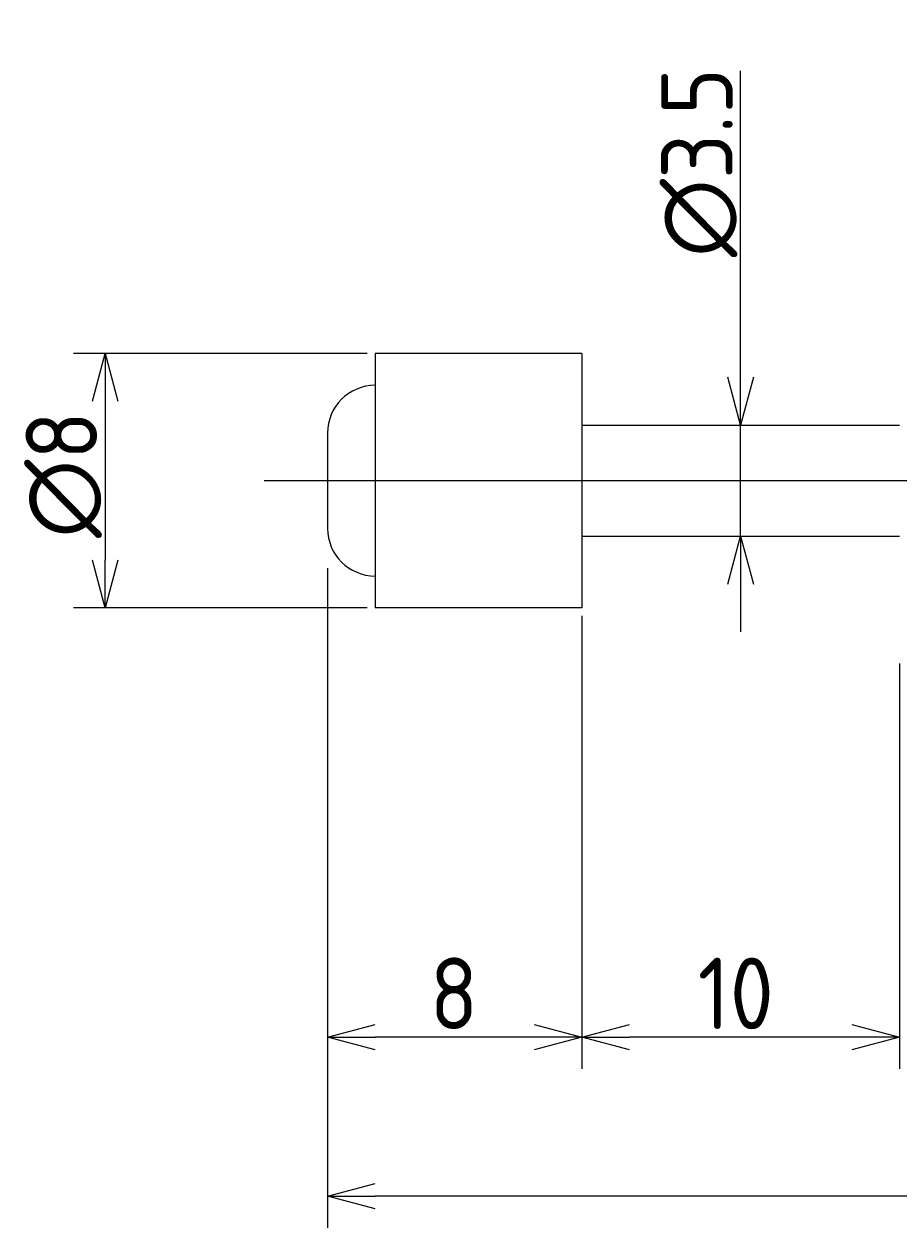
# Model space of a CAD drawing. Extents: x 138 to 288, y 146 to 184.
# Tile 2 of 3: x 205 to 232, y 146 to 184. Entities that reach past the tile are written whole.
import ezdxf

# ---------------------------------------------------------------- set-up
doc = ezdxf.new("R2010")
doc.units = 0
doc.linetypes.add('CENTER', pattern=[50.8, 31.75, -6.35, 6.35, -6.35])
doc.layers.get('0').update_dxf_attribs({"linetype": 'CONTINUOUS'})
doc.layers.get('DEFPOINTS').update_dxf_attribs({"linetype": 'CONTINUOUS'})
for name, color, linetype in [('図形', 7, 'CONTINUOUS'), ('図枠', 7, 'CONTINUOUS'), ('寸法_文字', 3, 'CONTINUOUS')]:
    doc.layers.add(name, color=color, linetype=linetype)
doc.layers.get('0').off()
doc.styles.add('DIMENSION', font='isocp.shx', dxfattribs={"bigfont": 'bigfont.shx'})
doc.dimstyles.get("Standard").update_dxf_attribs({"dimtxt": 0.18, "dimasz": 0.18, "dimexe": 0.18, "dimexo": 0.0625, "dimgap": 0.09, "dimtad": 0, "dimtih": 1, "dimtoh": 1, "dimzin": 0, "dimcen": 0.09, "dimazin": 3, "dimtfac": 1, "dimtofl": 0, "dimtmove": 0, "dimatfit": 3})

# ---------------------------------------------------------------- blocks, each defined once
blk = doc.blocks.new('_OPEN30')
at = {"color": 0, "linetype": 'BYBLOCK'}
for p, q in [((-1, 0.268), (0, 0)), ((0, 0), (-1, -0.268)), ((0, 0), (-1, 0))]:
    blk.add_line(p, q, dxfattribs=at)
blk = doc.blocks.new('*U17')
at = {"layer": '寸法_文字', "color": 3, "style": 'DIMENSION'}
blk.add_text('∅8', height=2.25, rotation=90, dxfattribs=at).set_placement((207.25, 168.2))
blk = doc.blocks.new('*D4')
at = {"layer": 'DEFPOINTS', "color": 0}
for p in [(216, 174), (207.5, 166), (216, 166)]:
    blk.add_point(p, dxfattribs=at)
at = {"layer": '寸法_文字', "color": 3}
for p, q in [((215.75, 174), (206.5, 174)), ((207.5, 172.5), (207.5, 167.5)), ((215.75, 166), (206.5, 166))]:
    blk.add_line(p, q, dxfattribs=at)
at = {"layer": '図枠'}
blk.add_blockref('*U17', (0, 0), dxfattribs=at)
at = {"layer": '寸法_文字', "color": 3, "xscale": 1.5, "yscale": 1.5, "zscale": 1.5}
for p, rotation in [((207.5, 174), 90), ((207.5, 166), 270)]:
    blk.add_blockref('_OPEN30', p, dxfattribs=dict(at, rotation=rotation))
blk = doc.blocks.new('*U22')
at = {"layer": '寸法_文字', "color": 3, "style": 'DIMENSION'}
blk.add_text('∅3.5', height=2.25, rotation=90, dxfattribs=at).set_placement((227.25, 177.028))
blk = doc.blocks.new('*D5')
at = {"layer": 'DEFPOINTS', "color": 0}
for p in [(227.5, 171.75), (227.5, 171.75), (227.5, 168.25)]:
    blk.add_point(p, dxfattribs=at)
at = {"layer": '寸法_文字', "color": 3}
for p, q in [((227.5, 173.25), (227.5, 182.884)), ((227.5, 168.25), (227.5, 171.75)), ((227.5, 166.75), (227.5, 165.25))]:
    blk.add_line(p, q, dxfattribs=at)
at = {"layer": '図枠'}
blk.add_blockref('*U22', (0, 0), dxfattribs=at)
at = {"layer": '寸法_文字', "color": 3, "xscale": 1.5, "yscale": 1.5, "zscale": 1.5}
for p, rotation in [((227.5, 171.75), 270), ((227.5, 168.25), 90)]:
    blk.add_blockref('_OPEN30', p, dxfattribs=dict(at, rotation=rotation))
blk = doc.blocks.new('*U27')
at = {"layer": '寸法_文字', "color": 3, "style": 'DIMENSION'}
blk.add_text('10', height=2.25, dxfattribs=at).set_placement((226.149, 152.75))
blk = doc.blocks.new('*D9')
at = {"layer": 'DEFPOINTS', "color": 0}
for p in [(222.5, 166), (232.5, 164.5), (222.5, 152.5)]:
    blk.add_point(p, dxfattribs=at)
at = {"layer": '寸法_文字', "color": 3}
for p, q in [((222.5, 165.75), (222.5, 151.5)), ((232.5, 164.25), (232.5, 151.5)), ((231, 152.5), (224, 152.5))]:
    blk.add_line(p, q, dxfattribs=at)
at = {"layer": '図枠'}
blk.add_blockref('*U27', (0, 0), dxfattribs=at)
at = {"layer": '寸法_文字', "color": 3, "xscale": 1.5, "yscale": 1.5, "zscale": 1.5, "rotation": 180}
blk.add_blockref('_OPEN30', (222.5, 152.5), dxfattribs=at)
at = {"layer": '寸法_文字', "color": 3, "xscale": 1.5, "yscale": 1.5, "zscale": 1.5}
blk.add_blockref('_OPEN30', (232.5, 152.5), dxfattribs=at)
blk = doc.blocks.new('*U28')
at = {"layer": '寸法_文字', "color": 3, "style": 'DIMENSION'}
blk.add_text('8', height=2.25, dxfattribs=at).set_placement((217.7125, 152.75))
blk = doc.blocks.new('*D10')
at = {"layer": 'DEFPOINTS', "color": 0}
for p in [(214.5, 167.5), (222.5, 166), (214.5, 152.5)]:
    blk.add_point(p, dxfattribs=at)
at = {"layer": '寸法_文字', "color": 3}
for p, q in [((214.5, 167.25), (214.5, 151.5)), ((222.5, 165.75), (222.5, 151.5)), ((221, 152.5), (216, 152.5))]:
    blk.add_line(p, q, dxfattribs=at)
at = {"layer": '図枠'}
blk.add_blockref('*U28', (0, 0), dxfattribs=at)
at = {"layer": '寸法_文字', "color": 3, "xscale": 1.5, "yscale": 1.5, "zscale": 1.5, "rotation": 180}
blk.add_blockref('_OPEN30', (214.5, 152.5), dxfattribs=at)
at = {"layer": '寸法_文字', "color": 3, "xscale": 1.5, "yscale": 1.5, "zscale": 1.5}
blk.add_blockref('_OPEN30', (222.5, 152.5), dxfattribs=at)
blk = doc.blocks.new('*U25')
at = {"layer": '寸法_文字', "color": 3, "style": 'DIMENSION'}
blk.add_text('(71)', height=2.25, dxfattribs=at).set_placement((247.75, 147.8625))
blk = doc.blocks.new('*D12')
at = {"layer": 'DEFPOINTS', "color": 0}
for p in [(214.5, 167.5), (285.5, 164.6), (214.5, 147.5)]:
    blk.add_point(p, dxfattribs=at)
at = {"layer": '寸法_文字', "color": 3}
for p, q in [((214.5, 167.25), (214.5, 146.5)), ((285.5, 164.35), (285.5, 146.5)), ((284, 147.5), (216, 147.5))]:
    blk.add_line(p, q, dxfattribs=at)
at = {"layer": '図枠'}
blk.add_blockref('*U25', (0, 0), dxfattribs=at)
at = {"layer": '寸法_文字', "color": 3, "xscale": 1.5, "yscale": 1.5, "zscale": 1.5, "rotation": 180}
blk.add_blockref('_OPEN30', (214.5, 147.5), dxfattribs=at)
at = {"layer": '寸法_文字', "color": 3, "xscale": 1.5, "yscale": 1.5, "zscale": 1.5}
blk.add_blockref('_OPEN30', (285.5, 147.5), dxfattribs=at)

msp = doc.modelspace()

# ---------------------------------------------------------------- linework, layer by layer
at = {"layer": '図形'}
for p, q in [((216, 174), (216, 166)), ((222.5, 174), (216, 174)), ((222.5, 174), (222.5, 166)), ((214.5, 171.5), (214.5, 168.5)), ((222.5, 171.75), (232.5, 171.75)), ((222.5, 168.25), (232.5, 168.25)), ((222.5, 166), (216, 166))]:
    msp.add_line(p, q, dxfattribs=at)
at = {"layer": '図形', "color": 3, "linetype": 'CENTER'}
msp.add_line((212.5, 170), (287.5, 170), dxfattribs=at)
at = {"layer": '図形'}
for centre, start, end in [((216, 171.5), 90, 180), ((216, 168.5), 180, 270)]:
    msp.add_arc(centre, 1.5, start, end, dxfattribs=at)

# ---------------------------------------------------------------- dimensions: what is measured, and where the dimension line sits
at = {"layer": '寸法_文字'}
for base, p1, p2, override, picture, middle in [((227.5, 171.75), (227.5, 168.25), (227.5, 171.75), {"dimscale": 0.5, "dimse1": 1, "dimse2": 1}, '*D5', (227.5, 180)), ((207.5, 166), (216, 174), (216, 166), {"dimscale": 0.5}, '*D4', (207.5, 170))]:
    dim = msp.add_linear_dim(base=base, p1=p1, p2=p2, angle=90, text='%%c<>', dimstyle='Standard', override=override, dxfattribs=at)
    dim.commit()
    dim.dimension.update_dxf_attribs({"geometry": picture, "text_midpoint": middle, "dimtype": 128})
for base, p1, p2, picture, middle in [((214.5, 152.5), (222.5, 166), (214.5, 167.5), '*D10', (218.5, 152.5)), ((222.5, 152.5), (232.5, 164.5), (222.5, 166), '*D9', (227.5, 152.5))]:
    dim = msp.add_linear_dim(base=base, p1=p1, p2=p2, dimstyle='Standard', override={"dimscale": 0.5}, dxfattribs=at)
    dim.commit()
    dim.dimension.update_dxf_attribs({"geometry": picture, "text_midpoint": middle, "dimtype": 128})
dim = msp.add_linear_dim(base=(214.5, 147.5), p1=(285.5, 164.6), p2=(214.5, 167.5), text='(<>)', dimstyle='Standard', override={"dimscale": 0.5}, dxfattribs=at)
dim.commit()
dim.dimension.update_dxf_attribs({"geometry": '*D12', "text_midpoint": (250, 147.5), "dimtype": 128})

doc.saveas('drawing.dxf')
